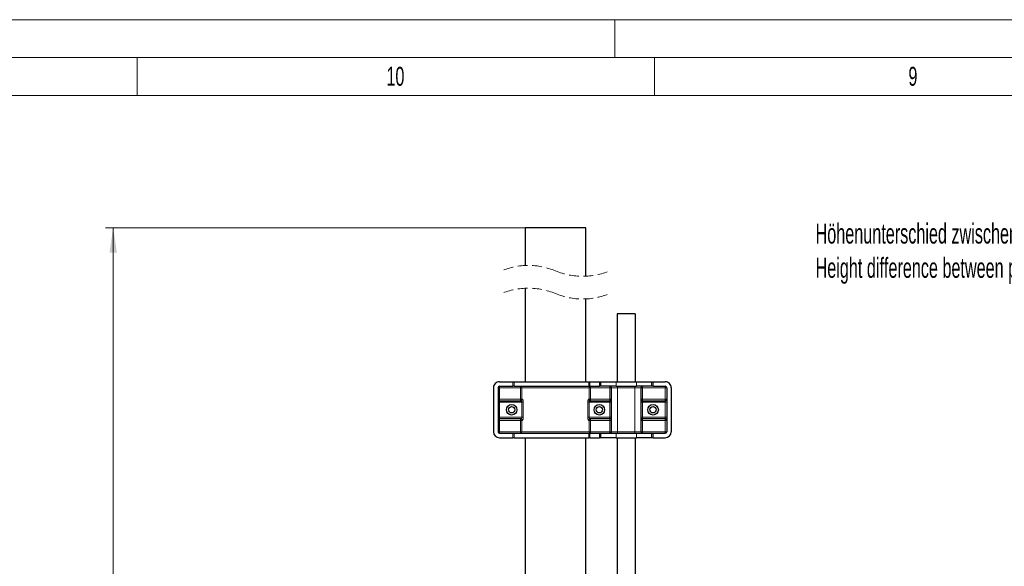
# Model space of a CAD drawing. Header units: millimetres. Extents: x 0 to 4205, y -17 to 2970.
# Tile 9 of 30: x 657 to 1308, y 2609 to 2970. Entities that reach past the tile are written whole.
import ezdxf

# ---------------------------------------------------------------- set-up
doc = ezdxf.new("R2010")
doc.units = ezdxf.units.MM
doc.header["$LTSCALE"] = 5
doc.linetypes.add('HIDDEN', pattern=[1.905, 1.27, -0.635])
doc.styles.add('SLDTEXTSTYLE0', font='TXT', dxfattribs={"width": 0.605})
doc.styles.add('SLDTEXTSTYLE1', font='TXT', dxfattribs={"width": 0.638186})
doc.dimstyles.new('SLDDIMSTYLE3', dxfattribs={"dimtxt": 12.841593, "dimasz": 16.5, "dimexe": 0, "dimexo": 0.0625, "dimgap": 3.210398, "dimtad": 1, "dimdec": 1, "dimrnd": 1e-09, "dimzin": 12, "dimdsep": 46, "dimtxsty": 'SLDTEXTSTYLE0', "dimsah": 1, "dimcen": 0.09, "dimadec": 0, "dimazin": 3, "dimtfac": 1, "dimtdec": 1, "dimtofl": 0, "dimtmove": 0, "dimatfit": 3, "dimfxl": 1, "dimfrac": 2, "dimtolj": 1, "dimtzin": 12, "dimarcsym": 0})

# ---------------------------------------------------------------- blocks, each defined once
blk = doc.blocks.new('_D_7')
at = {"color": 7, "linetype": 'Continuous', "lineweight": 18}
for p, q in [((992.88, 2832.44), (713.43, 2832.44)), ((718.43, 1628.26), (718.43, 2832.44)), ((695.77, 2266.91), (695.77, 2271.32)), ((695.77, 2271.32), (715.49, 2271.32)), ((715.49, 2271.32), (715.49, 2266.91)), ((695.77, 2232.61), (695.77, 2228.2)), ((695.77, 2228.2), (715.49, 2228.2)), ((715.49, 2228.2), (715.49, 2232.61)), ((967.88, 1628.26), (713.43, 1628.26))]:
    blk.add_line(p, q, dxfattribs=at)
for points in [[(718.43, 2832.44), (715.93, 2815.94), (720.93, 2815.94)], [(718.43, 1628.26), (720.93, 1644.76), (715.93, 1644.76)]]:
    blk.add_solid(points, dxfattribs=at)
at = {"color": 7, "linetype": 'Continuous', "lineweight": 18, "char_height": 13.229, "attachment_point": 1, "rotation": 90, "style": 'SLDTEXTSTYLE0'}
for s, insert in [('1968', (675.77, 2230.16)), ('77,5', (698.44, 2232.61))]:
    blk.add_mtext(s, dxfattribs=dict(at, insert=insert))

msp = doc.modelspace()

# ---------------------------------------------------------------- linework, layer by layer
at = {"color": 7, "linetype": 'Continuous', "lineweight": 18}
for p, q in [((4205, 2970.000335), (0, 2970.000335)), ((1050, 2970.000335), (1050, 2945.000335)), ((4180, 2945.000335), (25, 2945.000335)), ((734.166665, 2945.000335), (734.166665, 2920.000335)), ((1076.25, 2945.000335), (1076.25, 2920.000335)), ((734.166665, 2920.000335), (392.083335, 2920.000335)), ((1076.25, 2920.000335), (734.166665, 2920.000335)), ((1418.333335, 2920.000335), (1076.25, 2920.000335))]:
    msp.add_line(p, q, dxfattribs=at)
at = {"color": 7, "linetype": 'Continuous', "lineweight": 25}
for p, q in [((990.881073, 2832.440121), (990.881073, 2807.512266)), ((1000.881078, 2832.440121), (990.881073, 2832.440121)), ((1030.881072, 2832.440121), (1000.881078, 2832.440121)), ((1030.881072, 2800.428493), (1030.881072, 2832.440121)), ((990.881073, 2792.512243), (990.881073, 2730.681961)), ((1030.881072, 2730.681961), (1030.881072, 2785.428529)), ((1051.631073, 2775.681978), (1051.631073, 2730.681961)), ((1063.631075, 2775.681978), (1051.631073, 2775.681978)), ((1063.631075, 2775.681978), (1063.631075, 2730.681961)), ((973.881068, 2730.681961), (982.738587, 2730.681961)), ((982.738587, 2730.681961), (983.64641, 2730.681961)), ((983.64641, 2730.681961), (1032.948988, 2730.681961)), ((1032.948988, 2730.681961), (1033.684584, 2730.681961)), ((1033.684584, 2730.681961), (1039.881075, 2730.681961)), ((1039.881075, 2730.681961), (1040.881077, 2730.681961)), ((1040.881077, 2727.681999), (1040.881077, 2730.681961)), ((1040.881077, 2730.681961), (1050.881075, 2730.681961)), ((1050.881075, 2730.681961), (1064.381073, 2730.681961)), ((1064.381073, 2730.681961), (1074.381074, 2730.681961)), ((1074.381074, 2730.681961), (1074.381074, 2727.681999)), ((1074.381074, 2730.681961), (1075.381076, 2730.681961)), ((1075.381076, 2730.681961), (1083.381074, 2730.681961)), ((969.881075, 2726.682012), (969.881075, 2697.681968)), ((972.881081, 2726.682012), (972.881081, 2697.681968)), ((973.881068, 2727.681999), (982.738587, 2727.681999)), ((983.64641, 2727.681999), (982.738587, 2727.681999)), ((983.64641, 2727.681999), (1032.948988, 2727.681999)), ((1033.684584, 2727.681999), (1032.948988, 2727.681999)), ((1033.684584, 2727.681999), (1039.881075, 2727.681999)), ((1040.881077, 2727.681999), (1039.881075, 2727.681999)), ((1050.881075, 2727.681999), (1040.881077, 2727.681999)), ((1047.881077, 2697.681968), (1047.881077, 2726.682012)), ((1050.881075, 2727.681999), (1064.381073, 2727.681999)), ((1074.381074, 2727.681999), (1064.381073, 2727.681999)), ((1067.381071, 2726.682012), (1067.381071, 2697.681968)), ((1075.381076, 2727.681999), (1074.381074, 2727.681999)), ((1075.381076, 2727.681999), (1083.381074, 2727.681999)), ((1084.381076, 2726.682012), (1084.381076, 2697.681968)), ((1087.381075, 2726.682012), (1087.381075, 2697.681968)), ((973.881068, 2718.181973), (987.924593, 2718.181973)), ((1033.837559, 2718.181973), (1046.881075, 2718.181973)), ((1068.381073, 2718.181973), (1083.381074, 2718.181973)), ((987.924593, 2706.182008), (973.881068, 2706.182008)), ((1046.881075, 2706.182008), (1033.837559, 2706.182008)), ((1083.381074, 2706.182008), (1068.381073, 2706.182008)), ((973.881068, 2696.681981), (982.738587, 2696.681981)), ((982.738587, 2696.681981), (983.64641, 2696.681981)), ((983.64641, 2696.681981), (1032.948988, 2696.681981)), ((1032.948988, 2696.681981), (1033.684584, 2696.681981)), ((1033.684584, 2696.681981), (1039.881075, 2696.681981)), ((1039.881075, 2696.681981), (1040.881077, 2696.681981)), ((1040.881077, 2693.68196), (1040.881077, 2696.681981)), ((1040.881077, 2696.681981), (1050.881075, 2696.681981)), ((1050.881075, 2696.681981), (1064.381073, 2696.681981)), ((1064.381073, 2696.681981), (1074.381074, 2696.681981)), ((1074.381074, 2696.681981), (1074.381074, 2693.68196)), ((1074.381074, 2696.681981), (1075.381076, 2696.681981)), ((1075.381076, 2696.681981), (1083.381074, 2696.681981)), ((973.881068, 2693.68196), (982.738587, 2693.68196)), ((983.64641, 2693.68196), (982.738587, 2693.68196)), ((983.64641, 2693.68196), (1032.948988, 2693.68196)), ((990.881073, 2693.68196), (990.881073, 2390.681987)), ((1030.881072, 2390.681987), (1030.881072, 2693.68196)), ((1033.684584, 2693.68196), (1032.948988, 2693.68196)), ((1033.684584, 2693.68196), (1039.881075, 2693.68196)), ((1040.881077, 2693.68196), (1039.881075, 2693.68196)), ((1050.881075, 2693.68196), (1040.881077, 2693.68196)), ((1050.881075, 2693.68196), (1064.381073, 2693.68196)), ((1051.631073, 2693.68196), (1051.631073, 2390.681987)), ((1063.631075, 2693.68196), (1063.631075, 2390.681987)), ((1074.381074, 2693.68196), (1064.381073, 2693.68196)), ((1075.381076, 2693.68196), (1074.381074, 2693.68196)), ((1075.381076, 2693.68196), (1083.381074, 2693.68196))]:
    msp.add_line(p, q, dxfattribs=at)
at = {"color": 8, "linetype": 'Continuous', "lineweight": 18}
for p, q in [((982.738587, 2727.681999), (982.738587, 2730.681961)), ((983.64641, 2730.681961), (983.64641, 2727.681999)), ((1032.948988, 2727.681999), (1032.948988, 2730.681961)), ((1033.684584, 2730.681961), (1033.684584, 2727.681999)), ((1039.881075, 2727.681999), (1039.881075, 2730.681961)), ((1050.881075, 2730.681961), (1050.881075, 2727.681999)), ((1064.381073, 2727.681999), (1064.381073, 2730.681961)), ((1075.381076, 2730.681961), (1075.381076, 2727.681999)), ((972.881081, 2726.682012), (973.881068, 2726.682012)), ((973.881068, 2727.681999), (973.881068, 2726.682012)), ((987.64317, 2726.682012), (973.881068, 2726.682012)), ((973.881068, 2726.682012), (973.881068, 2719.18196)), ((987.64317, 2727.681999), (987.64317, 2726.682012)), ((987.64317, 2726.682012), (988.611417, 2726.682012)), ((987.64317, 2719.18196), (987.64317, 2726.682012)), ((1033.150727, 2726.682012), (988.611417, 2726.682012)), ((988.611417, 2726.682012), (988.611417, 2719.18196)), ((1033.150727, 2719.18196), (1033.150727, 2726.682012)), ((1034.118975, 2726.682012), (1033.150727, 2726.682012)), ((1034.118975, 2727.681999), (1034.118975, 2726.682012)), ((1046.881075, 2726.682012), (1034.118975, 2726.682012)), ((1034.118975, 2726.682012), (1034.118975, 2719.18196)), ((1046.881075, 2727.681999), (1046.881075, 2726.682012)), ((1047.881077, 2726.682012), (1046.881075, 2726.682012)), ((1046.881075, 2719.18196), (1046.881075, 2726.682012)), ((1051.881077, 2726.682012), (1047.881077, 2726.682012)), ((1051.881077, 2726.682012), (1051.881077, 2727.681999)), ((1063.381078, 2726.682012), (1051.881077, 2726.682012)), ((1051.881077, 2726.682012), (1051.881077, 2697.681968)), ((1063.381078, 2726.682012), (1063.381078, 2727.681999)), ((1067.381071, 2726.682012), (1063.381078, 2726.682012)), ((1063.381078, 2697.681968), (1063.381078, 2726.682012)), ((1067.381071, 2726.682012), (1068.381073, 2726.682012)), ((1068.381073, 2727.681999), (1068.381073, 2726.682012)), ((1083.381074, 2726.682012), (1068.381073, 2726.682012)), ((1068.381073, 2726.682012), (1068.381073, 2719.18196)), ((1083.381074, 2727.681999), (1083.381074, 2726.682012)), ((1083.381074, 2726.682012), (1084.381076, 2726.682012)), ((1083.381074, 2719.18196), (1083.381074, 2726.682012)), ((972.881081, 2719.18196), (973.881068, 2719.18196)), ((972.881081, 2717.181986), (973.881068, 2717.181986)), ((973.881068, 2719.18196), (987.64317, 2719.18196)), ((973.881068, 2719.18196), (973.881068, 2718.181973)), ((973.881068, 2717.181986), (973.881068, 2718.181973)), ((973.881068, 2717.181986), (973.881068, 2707.181995)), ((988.632473, 2717.181986), (973.881068, 2717.181986)), ((987.64317, 2719.18196), (988.611417, 2719.18196)), ((987.64317, 2719.18196), (987.64317, 2718.181973)), ((988.611417, 2719.18196), (988.881114, 2719.18196)), ((988.632473, 2717.181986), (989.559504, 2717.181986)), ((988.632473, 2707.181995), (988.632473, 2717.181986)), ((989.559504, 2717.181986), (989.559504, 2707.181995)), ((1032.202648, 2707.181995), (1032.202648, 2717.181986)), ((1032.202648, 2717.181986), (1033.129672, 2717.181986)), ((1032.881039, 2719.18196), (1033.150727, 2719.18196)), ((1033.129672, 2717.181986), (1033.129672, 2707.181995)), ((1046.881075, 2717.181986), (1033.129672, 2717.181986)), ((1034.118975, 2719.18196), (1033.150727, 2719.18196)), ((1034.118975, 2719.18196), (1046.881075, 2719.18196)), ((1034.118975, 2719.18196), (1034.118975, 2718.181973)), ((1047.881077, 2719.18196), (1046.881075, 2719.18196)), ((1046.881075, 2719.18196), (1046.881075, 2718.181973)), ((1046.881075, 2717.181986), (1046.881075, 2718.181973)), ((1046.881075, 2717.181986), (1047.881077, 2717.181986)), ((1046.881075, 2707.181995), (1046.881075, 2717.181986)), ((1067.381071, 2719.18196), (1068.381073, 2719.18196)), ((1067.381071, 2717.181986), (1068.381073, 2717.181986)), ((1068.381073, 2719.18196), (1083.381074, 2719.18196)), ((1068.381073, 2719.18196), (1068.381073, 2718.181973)), ((1068.381073, 2717.181986), (1068.381073, 2718.181973)), ((1068.381073, 2717.181986), (1068.381073, 2707.181995)), ((1083.381074, 2717.181986), (1068.381073, 2717.181986)), ((1083.381074, 2719.18196), (1084.381076, 2719.18196)), ((1083.381074, 2719.18196), (1083.381074, 2718.181973)), ((1083.381074, 2717.181986), (1083.381074, 2718.181973)), ((1083.381074, 2717.181986), (1084.381076, 2717.181986)), ((1083.381074, 2707.181995), (1083.381074, 2717.181986)), ((972.881081, 2707.181995), (973.881068, 2707.181995)), ((972.881081, 2705.181961), (973.881068, 2705.181961)), ((973.881068, 2706.182008), (973.881068, 2707.181995)), ((973.881068, 2707.181995), (988.632473, 2707.181995)), ((973.881068, 2705.181961), (973.881068, 2706.182008)), ((987.64317, 2705.181961), (973.881068, 2705.181961)), ((973.881068, 2705.181961), (973.881068, 2697.681968)), ((987.64317, 2705.181961), (987.64317, 2706.182008)), ((987.64317, 2705.181961), (988.611417, 2705.181961)), ((987.64317, 2697.681968), (987.64317, 2705.181961)), ((988.611417, 2705.181961), (988.611417, 2697.681968)), ((988.881114, 2705.181961), (988.611417, 2705.181961)), ((988.632473, 2707.181995), (989.559504, 2707.181995)), ((1032.202648, 2707.181995), (1033.129672, 2707.181995)), ((1033.150727, 2705.181961), (1032.881039, 2705.181961)), ((1033.129672, 2707.181995), (1046.881075, 2707.181995)), ((1033.150727, 2697.681968), (1033.150727, 2705.181961)), ((1034.118975, 2705.181961), (1033.150727, 2705.181961)), ((1034.118975, 2705.181961), (1034.118975, 2706.182008)), ((1046.881075, 2705.181961), (1034.118975, 2705.181961)), ((1034.118975, 2705.181961), (1034.118975, 2697.681968)), ((1046.881075, 2707.181995), (1047.881077, 2707.181995)), ((1046.881075, 2706.182008), (1046.881075, 2707.181995)), ((1046.881075, 2705.181961), (1046.881075, 2706.182008)), ((1047.881077, 2705.181961), (1046.881075, 2705.181961)), ((1046.881075, 2697.681968), (1046.881075, 2705.181961)), ((1067.381071, 2707.181995), (1068.381073, 2707.181995)), ((1067.381071, 2705.181961), (1068.381073, 2705.181961)), ((1068.381073, 2706.182008), (1068.381073, 2707.181995)), ((1068.381073, 2707.181995), (1083.381074, 2707.181995)), ((1068.381073, 2705.181961), (1068.381073, 2706.182008)), ((1083.381074, 2705.181961), (1068.381073, 2705.181961)), ((1068.381073, 2705.181961), (1068.381073, 2697.681968)), ((1083.381074, 2707.181995), (1084.381076, 2707.181995)), ((1083.381074, 2706.182008), (1083.381074, 2707.181995)), ((1083.381074, 2705.181961), (1083.381074, 2706.182008)), ((1083.381074, 2705.181961), (1084.381076, 2705.181961)), ((1083.381074, 2697.681968), (1083.381074, 2705.181961)), ((972.881081, 2697.681968), (973.881068, 2697.681968)), ((973.881068, 2696.681981), (973.881068, 2697.681968)), ((973.881068, 2697.681968), (987.64317, 2697.681968)), ((982.738587, 2693.68196), (982.738587, 2696.681981)), ((983.64641, 2696.681981), (983.64641, 2693.68196)), ((987.64317, 2697.681968), (988.611417, 2697.681968)), ((987.64317, 2696.681981), (987.64317, 2697.681968)), ((988.611417, 2697.681968), (1033.150727, 2697.681968)), ((1032.948988, 2693.68196), (1032.948988, 2696.681981)), ((1034.118975, 2697.681968), (1033.150727, 2697.681968)), ((1033.684584, 2696.681981), (1033.684584, 2693.68196)), ((1034.118975, 2696.681981), (1034.118975, 2697.681968)), ((1034.118975, 2697.681968), (1046.881075, 2697.681968)), ((1039.881075, 2693.68196), (1039.881075, 2696.681981)), ((1047.881077, 2697.681968), (1046.881075, 2697.681968)), ((1046.881075, 2696.681981), (1046.881075, 2697.681968)), ((1047.881077, 2697.681968), (1051.881077, 2697.681968)), ((1050.881075, 2696.681981), (1050.881075, 2693.68196)), ((1051.881077, 2696.681981), (1051.881077, 2697.681968)), ((1051.881077, 2697.681968), (1063.381078, 2697.681968)), ((1063.381078, 2696.681981), (1063.381078, 2697.681968)), ((1063.381078, 2697.681968), (1067.381071, 2697.681968)), ((1064.381073, 2693.68196), (1064.381073, 2696.681981)), ((1067.381071, 2697.681968), (1068.381073, 2697.681968)), ((1068.381073, 2696.681981), (1068.381073, 2697.681968)), ((1068.381073, 2697.681968), (1083.381074, 2697.681968)), ((1075.381076, 2696.681981), (1075.381076, 2693.68196)), ((1083.381074, 2697.681968), (1084.381076, 2697.681968)), ((1083.381074, 2696.681981), (1083.381074, 2697.681968))]:
    msp.add_line(p, q, dxfattribs=at)
at = {"color": 7, "linetype": 'Continuous', "lineweight": 25}
for centre, radius in [((981.881072, 2712.181999), 3.500013), ((1039.881078, 2712.181998), 3.500012), ((1075.381076, 2712.182), 3.500012), ((981.881088, 2712.181983), 2.099985), ((1039.881093, 2712.181983), 2.099985), ((1075.381094, 2712.181983), 2.099986)]:
    msp.add_circle(centre, radius, dxfattribs=at)
at = {"color": 7, "linetype": 'HIDDEN', "lineweight": 18}
for centre, start, end in [((992.943575, 2760.920383), 67.380135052, 112.619864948), ((1028.818575, 2847.020383), 247.380135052, 292.619864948), ((992.943575, 2745.920383), 67.380135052, 112.619864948), ((1028.818575, 2832.020383), 247.380135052, 292.619864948)]:
    msp.add_arc(centre, 46.6375, start, end, dxfattribs=at)
at = {"color": 7, "linetype": 'Continuous', "lineweight": 25}
for centre, radius, start, end in [((973.881003, 2726.682033), 3.999928, 89.999059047, 180.000300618), ((1083.381147, 2726.682033), 3.999928, 359.999699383, 90.001047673), ((973.881069, 2726.682011), 0.999988, 90.000063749, 179.999936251), ((1046.881063, 2726.681986), 1.000014, 0.001521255, 89.999332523), ((1068.381085, 2726.681986), 1.000014, 90.000667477, 179.998478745), ((1083.381069, 2726.681992), 1.000007, 0.001156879, 89.999696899), ((973.881069, 2719.181961), 0.999988, 180.000063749, 269.999936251), ((1046.881063, 2719.181986), 1.000014, 270.000667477, 359.998478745), ((1068.381085, 2719.181986), 1.000014, 180.001521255, 269.999332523), ((1083.381069, 2719.18198), 1.000007, 270.000303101, 359.998843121), ((973.881069, 2705.18202), 0.999988, 90.000063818, 180.003351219), ((1046.881063, 2705.181994), 1.000014, 359.998106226, 89.999332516), ((1068.381085, 2705.181994), 1.000014, 90.000667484, 180.001893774), ((1083.381069, 2705.182001), 1.000007, 359.997741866, 89.999696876), ((973.881104, 2697.68199), 4.000029, 180.000303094, 269.999483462), ((973.881069, 2697.68197), 0.999988, 180.000063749, 269.999936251), ((1046.881063, 2697.681995), 1.000014, 270.000667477, 359.998478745), ((1068.381085, 2697.681995), 1.000014, 180.001521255, 269.999332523), ((1083.381045, 2697.68199), 4.000029, 270.000409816, 359.999696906), ((1083.381069, 2697.681989), 1.000007, 270.000303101, 359.998843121)]:
    msp.add_arc(centre, radius, start, end, dxfattribs=at)
at = {"color": 8, "linetype": 'Continuous', "lineweight": 18}
for centre, radius, start, end in [((987.627041, 2726.697631), 0.984501, 359.091001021, 89.061271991), ((1034.135116, 2726.697619), 0.984513, 90.93941708, 180.908309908), ((987.627041, 2719.166341), 0.984501, 270.938728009, 0.908998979), ((987.902365, 2719.1607), 0.97898, 271.301051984, 1.244348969), ((1033.859788, 2719.1607), 0.97898, 178.755651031, 268.698948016), ((1034.135116, 2719.166353), 0.984513, 179.091690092, 269.06058292), ((987.62704, 2705.197638), 0.984502, 359.087623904, 89.06123585), ((987.902364, 2705.203279), 0.978982, 358.752288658, 88.698898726), ((1033.859788, 2705.203279), 0.978982, 91.301101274, 181.247711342), ((1034.135117, 2705.197626), 0.984514, 90.939453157, 180.911687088), ((987.627041, 2697.66635), 0.984501, 270.938728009, 0.908998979), ((1034.135116, 2697.666362), 0.984513, 179.091690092, 269.06058292)]:
    msp.add_arc(centre, radius, start, end, dxfattribs=at)
for points, knots in [([(988.632473, 2717.181986), (988.63054, 2717.235963), (988.627779, 2717.313108), (988.600789, 2717.47696), (988.536587, 2717.689852), (988.38329, 2717.937487), (988.171446, 2718.135495), (988.001494, 2718.167494), (987.924593, 2718.181973)], [0, 0, 0, 0, 0.1214678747, 0.1736026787, 0.373898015, 0.6168998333, 0.8266540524, 1, 1, 1, 1]), ([(988.881114, 2719.18196), (988.957524, 2719.146529), (989.161695, 2719.051856), (989.329268, 2718.64553), (989.485631, 2718.133091), (989.551008, 2717.614401), (989.557391, 2717.289508), (989.559504, 2717.181986)], [0, 0, 0, 0, 0.1115825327, 0.2981500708, 0.5580225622, 0.8537283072, 1, 1, 1, 1]), ([(1032.202648, 2717.181986), (1032.210035, 2717.391577), (1032.224077, 2717.79004), (1032.328668, 2718.344232), (1032.484845, 2718.772343), (1032.648718, 2719.097904), (1032.82158, 2719.160447), (1032.881039, 2719.18196)], [0, 0, 0, 0, 0.2847876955, 0.5414211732, 0.7563310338, 0.9161861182, 1, 1, 1, 1]), ([(1033.129672, 2717.181986), (1033.13528, 2717.276251), (1033.141587, 2717.382266), (1033.191754, 2717.581921), (1033.268736, 2717.77555), (1033.436788, 2717.998934), (1033.632439, 2718.151674), (1033.777557, 2718.17311), (1033.837559, 2718.181973)], [0, 0, 0, 0, 0.2115418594, 0.2379100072, 0.463378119, 0.6736882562, 0.8650802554, 1, 1, 1, 1]), ([(987.924593, 2706.182008), (987.984595, 2706.190871), (988.129712, 2706.212307), (988.325372, 2706.365045), (988.493375, 2706.588424), (988.570469, 2706.782021), (988.620497, 2706.981711), (988.626837, 2707.087737), (988.632473, 2707.181995)], [0, 0, 0, 0, 0.1349196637, 0.3263115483, 0.5366215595, 0.7620480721, 0.7884582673, 1, 1, 1, 1]), ([(989.559504, 2707.181995), (989.552114, 2706.972404), (989.538064, 2706.573942), (989.433483, 2706.019745), (989.277278, 2705.591634), (989.113447, 2705.266024), (988.94057, 2705.203474), (988.881114, 2705.181961)], [0, 0, 0, 0, 0.2847823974, 0.5414109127, 0.7563166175, 0.9161907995, 1, 1, 1, 1]), ([(1032.881039, 2705.181961), (1032.804629, 2705.217415), (1032.600475, 2705.31214), (1032.432868, 2705.718437), (1032.276518, 2706.230894), (1032.211132, 2706.749579), (1032.204758, 2707.074472), (1032.202648, 2707.181995)], [0, 0, 0, 0, 0.111594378, 0.2981607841, 0.558029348, 0.8537306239, 1, 1, 1, 1]), ([(1033.837559, 2706.182008), (1033.760661, 2706.19649), (1033.590725, 2706.228493), (1033.378834, 2706.426426), (1033.225549, 2706.674089), (1033.161349, 2706.887), (1033.134379, 2707.050875), (1033.13161, 2707.128018), (1033.129672, 2707.181995)], [0, 0, 0, 0, 0.1733428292, 0.3830689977, 0.6260664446, 0.8264009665, 0.8785339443, 1, 1, 1, 1])]:
    msp.add_open_spline(points, degree=3, knots=knots, dxfattribs=at)

# ---------------------------------------------------------------- texts
at = {"color": 7, "linetype": 'Continuous', "lineweight": 0, "char_height": 12.500055, "attachment_point": 2, "style": 'SLDTEXTSTYLE1'}
for s, insert in [('10', (905.02796, 2938.848084)), ('9', (1247.201733, 2938.848084))]:
    msp.add_mtext(s, dxfattribs=dict(at, insert=insert))
at = {"color": 7, "linetype": 'Continuous', "lineweight": 18, "char_height": 13.22916667, "attachment_point": 1, "style": 'SLDTEXTSTYLE0'}
for s, insert in [('Höhenunterschied zwischen Pumpe und Wasseroberfläche max. 3000 mm [118.1]', (1182.837234, 2835.251796)), ('Height difference between pump and water surface max. 3000 mm [118.1]', (1182.837234, 2812.612906))]:
    msp.add_mtext(s, dxfattribs=dict(at, insert=insert))

# ---------------------------------------------------------------- dimensions: what is measured, and where the dimension line sits
at = {"color": 7, "linetype": 'Continuous', "lineweight": 18}
dim = msp.add_linear_dim(base=(718.428681, 2832.440157), p1=(967.881075, 1628.259544), p2=(992.881075, 2832.440157), angle=90, text='1968', dimstyle='SLDDIMSTYLE3', dxfattribs=at)
dim.commit()
dim.dimension.update_dxf_attribs({"geometry": '_D_7', "text_midpoint": (718.428681, 2249.762081), "dimtype": 160})

doc.saveas('drawing.dxf')
